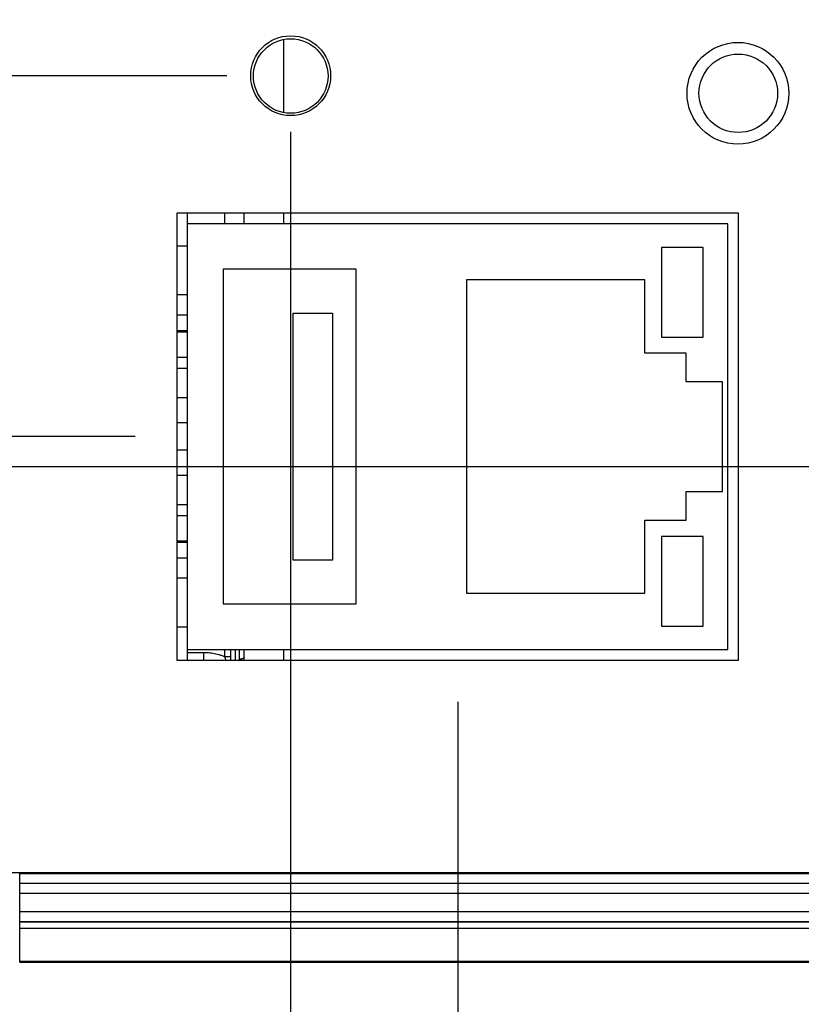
# Model space of a CAD drawing. Header units: inches. Extents: x 0 to 34, y 0 to 22.
# Tile 37 of 75: x 16.5 to 17.7, y 14.2 to 15.6. Entities that reach past the tile are written whole.
import ezdxf

# ---------------------------------------------------------------- set-up
doc = ezdxf.new("R2010")
doc.units = ezdxf.units.IN
doc.header["$LTSCALE"] = 1.87
doc.header["$MEASUREMENT"] = 0
doc.layers.get('0').update_dxf_attribs({"linetype": 'CONTINUOUS'})
doc.layers.add('DIMENSIONS', color=7, linetype='CONTINUOUS')
doc.styles.get("Standard").update_dxf_attribs({"font": 'txt', "width": 0.8})
doc.dimstyles.new('DIMSTYLE_1', dxfattribs={"dimtxt": 0.125, "dimasz": 0.18, "dimexe": 0.18, "dimexo": 0.0625, "dimgap": 0.09, "dimtad": 0, "dimtih": 1, "dimtoh": 1, "dimdec": 3, "dimzin": 4, "dimdsep": 46, "dimtxsty": 'STANDARD', "dimblk": '_FILLED', "dimblk1": '_FILLED', "dimblk2": '_FILLED', "dimcen": 0.09, "dimadec": 0, "dimazin": 0, "dimtp": 0.01, "dimtm": 0.01, "dimtfac": 1, "dimtdec": 3, "dimtofl": 0, "dimtmove": 0, "dimatfit": 3, "dimldrblk": '_FILLED', "dimfxl": 1, "dimtolj": 1, "dimtzin": 4, "dimarcsym": 0})

# ---------------------------------------------------------------- blocks, each defined once
blk = doc.blocks.new('_FILLED')
at = {"color": 0, "linetype": 'BYBLOCK'}
blk.add_solid([(0, 0), (-1, 0.1736), (-1, -0.1736)], dxfattribs=at)
blk = doc.blocks.new('*D10')
at = {"layer": 'DIMENSIONS', "color": 2, "linetype": 'CONTINUOUS'}
for p, q in [((18.1799, 14.8634), (18.1799, 11.843)), ((15.3779, 14.2021), (15.3779, 11.843)), ((15.3779, 11.968), (16.068, 11.968)), ((18.1799, 11.968), (17.518, 11.968))]:
    blk.add_line(p, q, dxfattribs=at)
at = {"layer": 'DIMENSIONS', "color": 2, "linetype": 'CONTINUOUS', "xscale": 0.18, "yscale": 0.18, "zscale": 0.18, "rotation": 180}
blk.add_blockref('_FILLED', (15.3779, 11.968), dxfattribs=at)
at = {"layer": 'DIMENSIONS', "color": 2, "linetype": 'CONTINUOUS', "xscale": 0.18, "yscale": 0.18, "zscale": 0.18}
blk.add_blockref('_FILLED', (18.1799, 11.968), dxfattribs=at)
at = {"layer": 'DIMENSIONS', "color": 2, "linetype": 'CONTINUOUS', "width": 0.8}
for s, p in [('[', (16.7555, 11.9055)), (']', (17.3555, 11.9055)), ('2.802', (16.1305, 11.9055)), ('71.17', (16.8555, 11.9055))]:
    blk.add_text(s, height=0.125, dxfattribs=at).set_placement(p)
blk = doc.blocks.new('*D14')
at = {"layer": 'DIMENSIONS', "color": 2, "linetype": 'CONTINUOUS'}
for p, q in [((16.8999, 15.4662), (16.8999, 13.343)), ((15.3779, 14.1589), (15.3779, 13.343)), ((16.1389, 13.468), (14.8735, 13.468)), ((15.3779, 13.468), (16.1389, 13.468)), ((16.8999, 13.468), (16.1389, 13.468))]:
    blk.add_line(p, q, dxfattribs=at)
at = {"layer": 'DIMENSIONS', "color": 2, "linetype": 'CONTINUOUS', "xscale": 0.18, "yscale": 0.18, "zscale": 0.18, "rotation": 180}
blk.add_blockref('_FILLED', (15.3779, 13.468), dxfattribs=at)
at = {"layer": 'DIMENSIONS', "color": 2, "linetype": 'CONTINUOUS', "xscale": 0.18, "yscale": 0.18, "zscale": 0.18}
blk.add_blockref('_FILLED', (16.8999, 13.468), dxfattribs=at)
at = {"layer": 'DIMENSIONS', "color": 2, "linetype": 'CONTINUOUS', "width": 0.8}
for s, p in [('1.522', (13.486, 13.4055)), ('[', (14.111, 13.4055)), ('38.66', (14.211, 13.4055)), (']', (14.711, 13.4055))]:
    blk.add_text(s, height=0.125, dxfattribs=at).set_placement(p)
blk = doc.blocks.new('*D15')
at = {"layer": 'DIMENSIONS', "color": 2, "linetype": 'CONTINUOUS'}
for p, q in [((17.1509, 14.6096), (17.1509, 12.593)), ((15.3779, 14.1634), (15.3779, 12.593)), ((15.3779, 12.718), (15.0179, 12.718)), ((17.1509, 12.718), (17.5109, 12.718))]:
    blk.add_line(p, q, dxfattribs=at)
at = {"layer": 'DIMENSIONS', "color": 2, "linetype": 'CONTINUOUS', "xscale": 0.18, "yscale": 0.18, "zscale": 0.18}
blk.add_blockref('_FILLED', (15.3779, 12.718), dxfattribs=at)
at = {"layer": 'DIMENSIONS', "color": 2, "linetype": 'CONTINUOUS', "xscale": 0.18, "yscale": 0.18, "zscale": 0.18, "rotation": 180}
blk.add_blockref('_FILLED', (17.1509, 12.718), dxfattribs=at)
at = {"layer": 'DIMENSIONS', "color": 2, "linetype": 'CONTINUOUS', "width": 0.8}
for s, p in [('[', (16.1961, 12.6555)), (']', (16.7961, 12.6555)), ('1.773', (15.5711, 12.6555)), ('45.03', (16.2961, 12.6555))]:
    blk.add_text(s, height=0.125, dxfattribs=at).set_placement(p)
blk = doc.blocks.new('*D17')
at = {"layer": 'DIMENSIONS', "color": 2, "linetype": 'CONTINUOUS'}
for p, q in [((13.0659, 15.0081), (13.0659, 15.3488)), ((13.0659, 15.3488), (13.3042, 15.3488)), ((16.6664, 15.0081), (12.9409, 15.0081)), ((15.3378, 14.2197), (12.9409, 14.2197)), ((13.0659, 14.2197), (13.0659, 13.8597))]:
    blk.add_line(p, q, dxfattribs=at)
at = {"layer": 'DIMENSIONS', "color": 2, "linetype": 'CONTINUOUS', "xscale": 0.18, "yscale": 0.18, "zscale": 0.18}
for p, rotation in [((13.0659, 15.0081), 270), ((13.0659, 14.2197), 90)]:
    blk.add_blockref('_FILLED', p, dxfattribs=dict(at, rotation=rotation))
at = {"layer": 'DIMENSIONS', "color": 2, "linetype": 'CONTINUOUS', "width": 0.8}
for s, p in [('.788', (13.3667, 15.2863)), ('[', (13.8917, 15.2863)), ('20.02', (13.9917, 15.2863)), (']', (14.4917, 15.2863))]:
    blk.add_text(s, height=0.125, dxfattribs=at).set_placement(p)
blk = doc.blocks.new('*D18')
at = {"layer": 'DIMENSIONS', "color": 2, "linetype": 'CONTINUOUS'}
for p, q in [((18.0373, 14.9626), (14.4409, 14.9626)), ((14.5659, 14.9626), (14.5659, 14.5912)), ((14.5659, 14.2197), (14.5659, 14.5912)), ((14.5659, 14.5912), (14.5659, 14.0408)), ((15.3378, 14.2197), (14.4409, 14.2197)), ((14.5659, 14.0408), (14.489, 14.0408))]:
    blk.add_line(p, q, dxfattribs=at)
at = {"layer": 'DIMENSIONS', "color": 2, "linetype": 'CONTINUOUS', "xscale": 0.18, "yscale": 0.18, "zscale": 0.18}
for p, rotation in [((14.5659, 14.9626), 90), ((14.5659, 14.2197), 270)]:
    blk.add_blockref('_FILLED', p, dxfattribs=dict(at, rotation=rotation))
at = {"layer": 'DIMENSIONS', "color": 2, "linetype": 'CONTINUOUS', "width": 0.8}
for s, p in [('.743', (13.2015, 13.9783)), ('[', (13.7265, 13.9783)), ('18.87', (13.8265, 13.9783)), (']', (14.3265, 13.9783))]:
    blk.add_text(s, height=0.125, dxfattribs=at).set_placement(p)
blk = doc.blocks.new('*D19')
at = {"layer": 'DIMENSIONS', "color": 2, "linetype": 'CONTINUOUS'}
for p, q in [((12.3159, 15.5506), (12.3159, 15.9106)), ((16.8042, 15.5506), (12.1909, 15.5506)), ((15.3156, 14.2197), (12.1909, 14.2197)), ((12.3159, 14.2197), (12.3159, 13.8597))]:
    blk.add_line(p, q, dxfattribs=at)
at = {"layer": 'DIMENSIONS', "color": 2, "linetype": 'CONTINUOUS', "xscale": 0.18, "yscale": 0.18, "zscale": 0.18}
for p, rotation in [((12.3159, 15.5506), 270), ((12.3159, 14.2197), 90)]:
    blk.add_blockref('_FILLED', p, dxfattribs=dict(at, rotation=rotation))
at = {"layer": 'DIMENSIONS', "color": 2, "linetype": 'CONTINUOUS', "width": 0.8}
for s, p in [('1.331', (11.7034, 14.8555)), ('[', (12.3284, 14.8555)), ('33.8', (12.4284, 14.8555)), (']', (12.8284, 14.8555))]:
    blk.add_text(s, height=0.125, dxfattribs=at).set_placement(p)

msp = doc.modelspace()

# ---------------------------------------------------------------- linework, layer by layer
at = {"color": 7, "linetype": 'CONTINUOUS'}
for p, q in [((16.8889, 15.6049), (16.8889, 15.4953)), ((16.7289, 15.3441), (16.7289, 14.6721)), ((17.5729, 15.3441), (16.7289, 15.3441)), ((16.7449, 14.6721), (16.7449, 15.3441)), ((16.8004, 15.3441), (16.8004, 15.3281)), ((16.8299, 15.3281), (16.8299, 15.3441)), ((16.8889, 15.3441), (16.8889, 15.3281)), ((17.5729, 14.6721), (17.5729, 15.3441)), ((17.5569, 15.3281), (16.7449, 15.3281)), ((17.5569, 14.6881), (17.5569, 15.3281)), ((16.7449, 15.2946), (16.7289, 15.2946)), ((17.4573, 15.2924), (17.4573, 15.1576)), ((17.5198, 15.2924), (17.4573, 15.2924)), ((17.5198, 15.1576), (17.5198, 15.2924)), ((16.7984, 15.2596), (16.7984, 14.7566)), ((16.9984, 15.2596), (16.7984, 15.2596)), ((16.9984, 14.7566), (16.9984, 15.2596)), ((17.1639, 15.2436), (17.1639, 14.7726)), ((17.4319, 15.2436), (17.1639, 15.2436)), ((17.4319, 15.1336), (17.4319, 15.2436)), ((16.7449, 15.2211), (16.7289, 15.2211)), ((16.7449, 15.1906), (16.7289, 15.1906)), ((16.9035, 14.8224), (16.9035, 15.1938)), ((16.9035, 15.1938), (16.9627, 15.1938)), ((16.9627, 15.1938), (16.9627, 14.8224)), ((16.7449, 15.1671), (16.7289, 15.1671)), ((16.7449, 15.1651), (16.7289, 15.1651)), ((17.4573, 15.1576), (17.5198, 15.1576)), ((16.7449, 15.1271), (16.7289, 15.1271)), ((17.4939, 15.1336), (17.4319, 15.1336)), ((17.4939, 15.0906), (17.4939, 15.1336)), ((16.7449, 15.1106), (16.7289, 15.1106)), ((17.5489, 15.0906), (17.4939, 15.0906)), ((17.5489, 14.9256), (17.5489, 15.0906)), ((16.7449, 15.0666), (16.7289, 15.0666)), ((16.7449, 15.0286), (16.7289, 15.0286)), ((16.7449, 14.9876), (16.7289, 14.9876)), ((16.7449, 14.9496), (16.7289, 14.9496)), ((17.4939, 14.8826), (17.4939, 14.9256)), ((17.4939, 14.9256), (17.5489, 14.9256)), ((16.7449, 14.9056), (16.7289, 14.9056)), ((16.7449, 14.8891), (16.7289, 14.8891)), ((17.4319, 14.7726), (17.4319, 14.8826)), ((17.4319, 14.8826), (17.4939, 14.8826)), ((16.7449, 14.8511), (16.7289, 14.8511)), ((16.7449, 14.8491), (16.7289, 14.8491)), ((17.4573, 14.8581), (17.4573, 14.7231)), ((17.5198, 14.8581), (17.4573, 14.8581)), ((17.5198, 14.7231), (17.5198, 14.8581)), ((16.7449, 14.8256), (16.7289, 14.8256)), ((16.9627, 14.8224), (16.9035, 14.8224)), ((16.7449, 14.7951), (16.7289, 14.7951)), ((17.1639, 14.7726), (17.4319, 14.7726)), ((16.7984, 14.7566), (16.9984, 14.7566)), ((16.7449, 14.7216), (16.7289, 14.7216)), ((17.4573, 14.7231), (17.5198, 14.7231)), ((16.7449, 14.6881), (17.5569, 14.6881)), ((16.7695, 14.6832), (16.7449, 14.6832)), ((16.8004, 14.6881), (16.8004, 14.6774)), ((16.8099, 14.6721), (16.8099, 14.6881)), ((16.8168, 14.6721), (16.8168, 14.6881)), ((16.823, 14.6735), (16.823, 14.6881)), ((16.8299, 14.6765), (16.8299, 14.6881)), ((16.8889, 14.6881), (16.8889, 14.6721)), ((16.7289, 14.6721), (17.5729, 14.6721)), ((16.8004, 14.6774), (16.8099, 14.6774)), ((16.1966, 14.3531), (18.1199, 14.3531)), ((16.4929, 14.2181), (16.4929, 14.3531)), ((16.4929, 14.3514), (18.1461, 14.3514)), ((18.1312, 14.3364), (16.4929, 14.3364)), ((18.1311, 14.3364), (16.4929, 14.3364)), ((16.4928, 14.3127), (16.4929, 14.3127)), ((18.1312, 14.3214), (16.4929, 14.3214)), ((16.4929, 14.2943), (18.1549, 14.2943)), ((16.4929, 14.2793), (18.1549, 14.2793)), ((16.4929, 14.2788), (18.2199, 14.2788)), ((16.4929, 14.269), (18.2199, 14.269)), ((16.4929, 14.2197), (18.2584, 14.2197)), ((16.4929, 14.2181), (18.2599, 14.2182))]:
    msp.add_line(p, q, dxfattribs=at)
for centre, radius in [((16.8999, 15.5506), 0.06), ((16.9, 15.5501), 0.056), ((17.5719, 15.5242), 0.0765), ((17.5724, 15.5242), 0.059)]:
    msp.add_circle(centre, radius, dxfattribs=at)
for points, knots in [([(16.7695, 14.6721), (16.7695, 14.6725), (16.7695, 14.6736), (16.7695, 14.6753), (16.7695, 14.6772), (16.7695, 14.6792), (16.7695, 14.6812), (16.7695, 14.6825), (16.7695, 14.6832)], [0, 0, 0, 0, 0.117012, 0.286989, 0.461361, 0.639052, 0.818968, 1, 1, 1, 1]), ([(16.8004, 14.6774), (16.7991, 14.6779), (16.7962, 14.679), (16.7919, 14.6803), (16.7875, 14.6813), (16.783, 14.6822), (16.7785, 14.6828), (16.774, 14.6831), (16.771, 14.6832), (16.7695, 14.6832)], [0, 0, 0, 0, 0.141868, 0.284485, 0.427598, 0.570956, 0.714309, 0.857407, 1, 1, 1, 1]), ([(16.8004, 14.6774), (16.8008, 14.6765), (16.8014, 14.6747), (16.8021, 14.6729), (16.8024, 14.6721)], [0, 0, 0, 0, 0.524373, 1, 1, 1, 1]), ([(16.8299, 14.6765), (16.8299, 14.6764), (16.8299, 14.6762), (16.8298, 14.6758), (16.8295, 14.6755), (16.8292, 14.6752), (16.8289, 14.6749), (16.8284, 14.6746), (16.8279, 14.6744), (16.8273, 14.6741), (16.8267, 14.6739), (16.826, 14.6738), (16.8253, 14.6736), (16.8246, 14.6735), (16.8238, 14.6735), (16.8233, 14.6735), (16.823, 14.6735)], [0, 0, 0, 0, 0.042376, 0.08684, 0.13512, 0.18841, 0.247393, 0.31233, 0.383163, 0.459591, 0.541125, 0.627136, 0.716883, 0.809541, 0.904222, 1, 1, 1, 1])]:
    msp.add_open_spline(points, degree=3, knots=knots, dxfattribs=at)
for points in [[(16.823, 14.6721), (16.823, 14.6726), (16.823, 14.673), (16.823, 14.6735)], [(16.83, 14.6721), (16.8299, 14.6736), (16.8299, 14.6751), (16.8299, 14.6765)]]:
    msp.add_open_spline(points, degree=3, dxfattribs=at)

# ---------------------------------------------------------------- dimensions: what is measured, and where the dimension line sits
at = {"layer": 'DIMENSIONS', "color": 2, "linetype": 'CONTINUOUS'}
for base, p1, p2, picture, middle in [((12.3159, 15.5506), (15.3156, 14.2197), (16.8042, 15.5506), '*D19', (12.3159, 14.918)), ((13.0659, 15.0081), (15.3378, 14.2197), (16.6664, 15.0081), '*D17', (13.9792, 15.3488)), ((14.5659, 14.9626), (15.3378, 14.2197), (18.0373, 14.9626), '*D18', (13.814, 14.0408))]:
    dim = msp.add_linear_dim(base=base, p1=p1, p2=p2, angle=90, dimstyle='DIMSTYLE_1', dxfattribs=at)
    dim.commit()
    dim.dimension.update_dxf_attribs({"geometry": picture, "text_midpoint": middle, "dimtype": 160})
for base, p1, p2, picture, middle in [((16.8999, 13.468), (15.3779, 14.1589), (16.8999, 15.4662), '*D14', (14.1485, 13.468)), ((18.1799, 11.968), (15.3779, 14.2021), (18.1799, 14.8634), '*D10', (16.793, 11.968)), ((17.1509, 12.718), (15.3779, 14.1634), (17.1509, 14.6096), '*D15', (16.2336, 12.718))]:
    dim = msp.add_linear_dim(base=base, p1=p1, p2=p2, dimstyle='DIMSTYLE_1', dxfattribs=at)
    dim.commit()
    dim.dimension.update_dxf_attribs({"geometry": picture, "text_midpoint": middle, "dimtype": 160})

doc.saveas('drawing.dxf')
